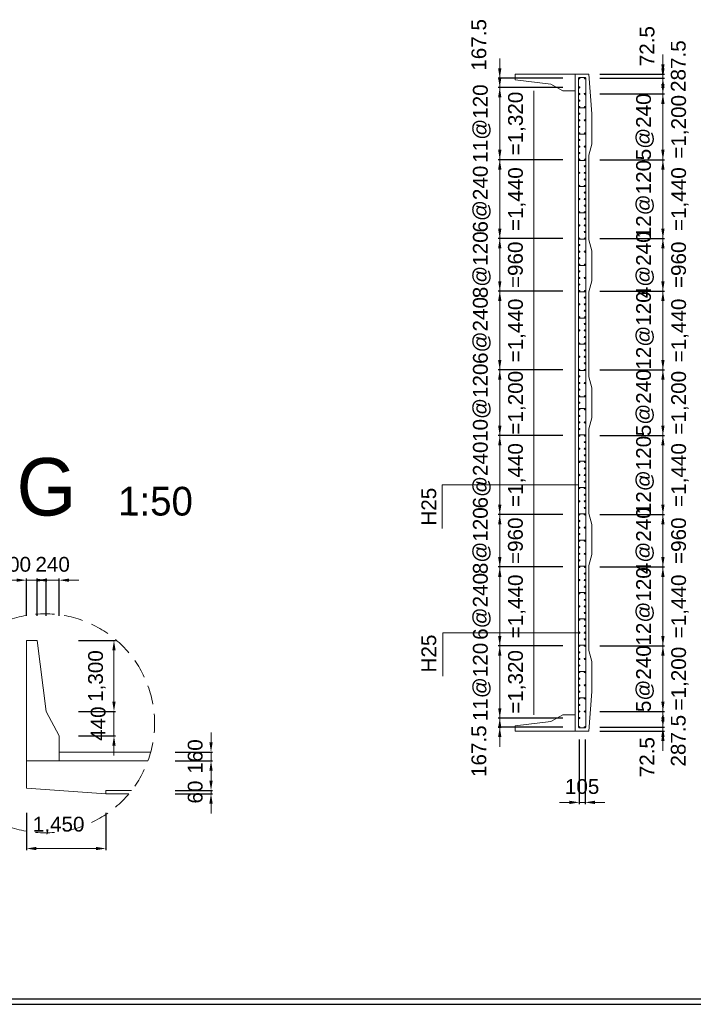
# Model space of a CAD drawing. Header units: metres. Extents: x 674733 to 752233, y -201459 to -147459.
# Tile 2 of 7: x 699005 to 711313, y -201459 to -183473. Entities that reach past the tile are written whole.
import ezdxf
from ezdxf.enums import TextEntityAlignment as Align

# ---------------------------------------------------------------- set-up
doc = ezdxf.new("R2010")
doc.units = ezdxf.units.M
doc.header["$MEASUREMENT"] = 0
doc.layers.get('Defpoints').update_dxf_attribs({"lineweight": 0})
for name, color, linetype, lineweight in [('A-DIM01', 1, 'Continuous', 0), ('Concrete', 4, 'Continuous', 0), ('Dimension Line', 2, 'Continuous', 0), ('L3', 6, 'Continuous', 0), ('Steel Girder', 6, 'Continuous', 0), ('Text', 3, 'Continuous', 0)]:
    doc.layers.add(name, color=color, linetype=linetype, lineweight=lineweight)
doc.styles.get("Standard").update_dxf_attribs({"font": 'txt', "height": 5})
doc.styles.add('style2', font='arial.ttf')
doc.styles.add('돋움', font='txt')
doc.dimstyles.new('DIM01', dxfattribs={"dimtxt": 3.5, "dimasz": 0.8, "dimexe": 2, "dimexo": 10, "dimgap": 1.25, "dimtad": 1, "dimdec": 0, "dimzin": 0, "dimtxsty": '돋움', "dimcen": 0.09, "dimclrd": 1, "dimclre": 1, "dimclrt": 256, "dimadec": 0, "dimazin": 0, "dimtfac": 0.072, "dimtdec": 0, "dimtix": 1, "dimtmove": 2, "dimatfit": 3, "dimfxl": 1, "dimtolj": 1, "dimtzin": 0, "dimlwd": -1, "dimarcsym": 0})

# ---------------------------------------------------------------- blocks, each defined once
blk = doc.blocks.new('*U125')
at = {"layer": 'Dimension Line'}
for start, end in [(90, 95), (85, 90), (115, 120), (105, 110), (100, 105), (75, 80), (70, 75), (60, 65), (120, 125), (55, 60), (130, 135), (45, 50), (135, 140), (40, 45), (145, 150), (30, 35), (150, 155), (25, 30), (160, 165), (15, 20), (165, 170), (10, 15), (175, 180), (0, 5), (0, 5), (180, 185), (355, 0), (190, 195), (345, 350), (195, 200), (340, 345), (205, 210), (330, 335), (210, 215), (325, 330), (220, 225), (225, 230), (310, 315), (315, 320), (235, 240), (240, 245), (295, 300), (300, 305), (250, 255), (255, 260), (280, 285), (285, 290), (265, 270), (270, 275)]:
    blk.add_arc((0, 0, 0), 500, start, end, dxfattribs=at)
blk = doc.blocks.new('*D330')
at = {"layer": 'A-DIM01', "color": 1}
for p, q in [((707777, -184362), (707777, -184182)), ((707777, -184542), (707777, -184710)), ((707777, -184890), (707777, -185070))]:
    blk.add_line(p, q, dxfattribs=at)
at = {"layer": 'A-DIM01', "color": 1, "lineweight": -2}
for p, q in [((708927, -184542), (707747, -184542)), ((708927, -184710), (707747, -184710))]:
    blk.add_line(p, q, dxfattribs=at)
at = {"layer": 'A-DIM01', "color": 1}
for points in [[(707747, -184362), (707807, -184362), (707777, -184542)], [(707747, -184890), (707807, -184890), (707777, -184710)]]:
    blk.add_solid(points, dxfattribs=at)
at = {"layer": 'Defpoints', "color": 0}
for p in [(707777, -184710), (709077, -184542), (709077, -184710)]:
    blk.add_point(p, dxfattribs=at)
at = {"layer": 'A-DIM01', "color": 7, "insert": (707397, -183933), "char_height": 270, "attachment_point": 5, "rotation": 90, "style": 'style2'}
blk.add_mtext('\\A1;167.5', dxfattribs=at)
blk = doc.blocks.new('*D332')
at = {"layer": 'A-DIM01', "color": 1}
for p, q in [((707777, -184530), (707777, -184350)), ((707777, -184710), (707777, -186030)), ((707777, -186210), (707777, -186390))]:
    blk.add_line(p, q, dxfattribs=at)
at = {"layer": 'A-DIM01', "color": 1, "lineweight": -2}
for p, q in [((708927, -184710), (707747, -184710)), ((708927, -186030), (707747, -186030))]:
    blk.add_line(p, q, dxfattribs=at)
at = {"layer": 'A-DIM01', "color": 1}
for points in [[(707747, -184530), (707807, -184530), (707777, -184710)], [(707747, -186210), (707807, -186210), (707777, -186030)]]:
    blk.add_solid(points, dxfattribs=at)
at = {"layer": 'Defpoints', "color": 0}
for p in [(709077, -184710), (707777, -186030), (709077, -186030)]:
    blk.add_point(p, dxfattribs=at)
at = {"layer": 'A-DIM01', "color": 7, "char_height": 270, "attachment_point": 5, "rotation": 90, "style": 'style2'}
for s, insert in [('\\A1;11@120', (707449, -185370)), ('\\A1;=1,320', (708089, -185370))]:
    blk.add_mtext(s, dxfattribs=dict(at, insert=insert))
blk = doc.blocks.new('*D334')
at = {"layer": 'A-DIM01', "color": 1}
for p, q in [((707777, -185850), (707777, -185670)), ((707777, -186030), (707777, -187470)), ((707777, -187650), (707777, -187830))]:
    blk.add_line(p, q, dxfattribs=at)
at = {"layer": 'A-DIM01', "color": 1, "lineweight": -2}
for p, q in [((708927, -186030), (707747, -186030)), ((708927, -187470), (707747, -187470))]:
    blk.add_line(p, q, dxfattribs=at)
at = {"layer": 'A-DIM01', "color": 1}
for points in [[(707747, -185850), (707807, -185850), (707777, -186030)], [(707747, -187650), (707807, -187650), (707777, -187470)]]:
    blk.add_solid(points, dxfattribs=at)
at = {"layer": 'Defpoints', "color": 0}
for p in [(709077, -186030), (707777, -187470), (709077, -187470)]:
    blk.add_point(p, dxfattribs=at)
at = {"layer": 'A-DIM01', "color": 7, "char_height": 270, "attachment_point": 5, "rotation": 90, "style": 'style2'}
for s, insert in [('\\A1;6@240', (707449, -186750)), ('\\A1;=1,440', (708089, -186750))]:
    blk.add_mtext(s, dxfattribs=dict(at, insert=insert))
blk = doc.blocks.new('*D336')
at = {"layer": 'A-DIM01', "color": 1}
for p, q in [((707777, -187290), (707777, -187110)), ((707777, -187470), (707777, -188430)), ((707777, -188610), (707777, -188790))]:
    blk.add_line(p, q, dxfattribs=at)
at = {"layer": 'A-DIM01', "color": 1, "lineweight": -2}
for p, q in [((708927, -187470), (707747, -187470)), ((708927, -188430), (707747, -188430))]:
    blk.add_line(p, q, dxfattribs=at)
at = {"layer": 'A-DIM01', "color": 1}
for points in [[(707747, -187290), (707807, -187290), (707777, -187470)], [(707747, -188610), (707807, -188610), (707777, -188430)]]:
    blk.add_solid(points, dxfattribs=at)
at = {"layer": 'Defpoints', "color": 0}
for p in [(709077, -187470), (707777, -188430), (709077, -188430)]:
    blk.add_point(p, dxfattribs=at)
at = {"layer": 'A-DIM01', "color": 7, "char_height": 270, "attachment_point": 5, "rotation": 90, "style": 'style2'}
for s, insert in [('\\A1;8@120', (707449, -187950)), ('\\A1;=960', (708064, -187950))]:
    blk.add_mtext(s, dxfattribs=dict(at, insert=insert))
blk = doc.blocks.new('*D338')
at = {"layer": 'A-DIM01', "color": 1}
for p, q in [((707777, -188250), (707777, -188070)), ((707777, -188430), (707777, -189870)), ((707777, -190050), (707777, -190230))]:
    blk.add_line(p, q, dxfattribs=at)
at = {"layer": 'A-DIM01', "color": 1, "lineweight": -2}
for p, q in [((708927, -188430), (707747, -188430)), ((708927, -189870), (707747, -189870))]:
    blk.add_line(p, q, dxfattribs=at)
at = {"layer": 'A-DIM01', "color": 1}
for points in [[(707747, -188250), (707807, -188250), (707777, -188430)], [(707747, -190050), (707807, -190050), (707777, -189870)]]:
    blk.add_solid(points, dxfattribs=at)
at = {"layer": 'Defpoints', "color": 0}
for p in [(709077, -188430), (707777, -189870), (709077, -189870)]:
    blk.add_point(p, dxfattribs=at)
at = {"layer": 'A-DIM01', "color": 7, "char_height": 270, "attachment_point": 5, "rotation": 90, "style": 'style2'}
for s, insert in [('\\A1;6@240', (707449, -189150)), ('\\A1;=1,440', (708089, -189150))]:
    blk.add_mtext(s, dxfattribs=dict(at, insert=insert))
blk = doc.blocks.new('*D340')
at = {"layer": 'A-DIM01', "color": 1}
for p, q in [((707777, -189690), (707777, -189510)), ((707777, -189870), (707777, -191070)), ((707777, -191250), (707777, -191430))]:
    blk.add_line(p, q, dxfattribs=at)
at = {"layer": 'A-DIM01', "color": 1, "lineweight": -2}
for p, q in [((708927, -189870), (707747, -189870)), ((708927, -191070), (707747, -191070))]:
    blk.add_line(p, q, dxfattribs=at)
at = {"layer": 'A-DIM01', "color": 1}
for points in [[(707747, -189690), (707807, -189690), (707777, -189870)], [(707747, -191250), (707807, -191250), (707777, -191070)]]:
    blk.add_solid(points, dxfattribs=at)
at = {"layer": 'Defpoints', "color": 0}
for p in [(709077, -189870), (707777, -191070), (709077, -191070)]:
    blk.add_point(p, dxfattribs=at)
at = {"layer": 'A-DIM01', "color": 7, "char_height": 270, "attachment_point": 5, "rotation": 90, "style": 'style2'}
for s, insert in [('\\A1;10@120', (707449, -190470)), ('\\A1;=1,200', (708089, -190470))]:
    blk.add_mtext(s, dxfattribs=dict(at, insert=insert))
blk = doc.blocks.new('*D342')
at = {"layer": 'A-DIM01', "color": 1}
for p, q in [((707777, -190890), (707777, -190710)), ((707777, -191070), (707777, -192510)), ((707777, -192690), (707777, -192870))]:
    blk.add_line(p, q, dxfattribs=at)
at = {"layer": 'A-DIM01', "color": 1, "lineweight": -2}
for p, q in [((708927, -191070), (707747, -191070)), ((708927, -192510), (707747, -192510))]:
    blk.add_line(p, q, dxfattribs=at)
at = {"layer": 'A-DIM01', "color": 1}
for points in [[(707747, -190890), (707807, -190890), (707777, -191070)], [(707747, -192690), (707807, -192690), (707777, -192510)]]:
    blk.add_solid(points, dxfattribs=at)
at = {"layer": 'Defpoints', "color": 0}
for p in [(709077, -191070), (707777, -192510), (709077, -192510)]:
    blk.add_point(p, dxfattribs=at)
at = {"layer": 'A-DIM01', "color": 7, "char_height": 270, "attachment_point": 5, "rotation": 90, "style": 'style2'}
for s, insert in [('\\A1;6@240', (707449, -191790)), ('\\A1;=1,440', (708089, -191790))]:
    blk.add_mtext(s, dxfattribs=dict(at, insert=insert))
blk = doc.blocks.new('*D344')
at = {"layer": 'A-DIM01', "color": 1}
for p, q in [((707777, -192330), (707777, -192150)), ((707777, -192510), (707777, -193470)), ((707777, -193650), (707777, -193830))]:
    blk.add_line(p, q, dxfattribs=at)
at = {"layer": 'A-DIM01', "color": 1, "lineweight": -2}
for p, q in [((708927, -192510), (707747, -192510)), ((708927, -193470), (707747, -193470))]:
    blk.add_line(p, q, dxfattribs=at)
at = {"layer": 'A-DIM01', "color": 1}
for points in [[(707747, -192330), (707807, -192330), (707777, -192510)], [(707747, -193650), (707807, -193650), (707777, -193470)]]:
    blk.add_solid(points, dxfattribs=at)
at = {"layer": 'Defpoints', "color": 0}
for p in [(709077, -192510), (707777, -193470), (709077, -193470)]:
    blk.add_point(p, dxfattribs=at)
at = {"layer": 'A-DIM01', "color": 7, "char_height": 270, "attachment_point": 5, "rotation": 90, "style": 'style2'}
for s, insert in [('\\A1;8@120', (707449, -192990)), ('\\A1;=960', (708064, -192990))]:
    blk.add_mtext(s, dxfattribs=dict(at, insert=insert))
blk = doc.blocks.new('*D346')
at = {"layer": 'A-DIM01', "color": 1}
for p, q in [((707777, -193290), (707777, -193110)), ((707777, -193470), (707777, -194910)), ((707777, -195090), (707777, -195270))]:
    blk.add_line(p, q, dxfattribs=at)
at = {"layer": 'A-DIM01', "color": 1, "lineweight": -2}
for p, q in [((708927, -193470), (707747, -193470)), ((708927, -194910), (707747, -194910))]:
    blk.add_line(p, q, dxfattribs=at)
at = {"layer": 'A-DIM01', "color": 1}
for points in [[(707747, -193290), (707807, -193290), (707777, -193470)], [(707747, -195090), (707807, -195090), (707777, -194910)]]:
    blk.add_solid(points, dxfattribs=at)
at = {"layer": 'Defpoints', "color": 0}
for p in [(709077, -193470), (707777, -194910), (709077, -194910)]:
    blk.add_point(p, dxfattribs=at)
at = {"layer": 'A-DIM01', "color": 7, "char_height": 270, "attachment_point": 5, "rotation": 90, "style": 'style2'}
for s, insert in [('\\A1;6@240', (707449, -194190)), ('\\A1;=1,440', (708089, -194190))]:
    blk.add_mtext(s, dxfattribs=dict(at, insert=insert))
blk = doc.blocks.new('*D348')
at = {"layer": 'A-DIM01', "color": 1}
for p, q in [((707777, -194730), (707777, -194550)), ((707777, -194910), (707777, -196230)), ((707777, -196410), (707777, -196590))]:
    blk.add_line(p, q, dxfattribs=at)
at = {"layer": 'A-DIM01', "color": 1, "lineweight": -2}
for p, q in [((708927, -194910), (707747, -194910)), ((708927, -196230), (707747, -196230))]:
    blk.add_line(p, q, dxfattribs=at)
at = {"layer": 'A-DIM01', "color": 1}
for points in [[(707747, -194730), (707807, -194730), (707777, -194910)], [(707747, -196410), (707807, -196410), (707777, -196230)]]:
    blk.add_solid(points, dxfattribs=at)
at = {"layer": 'Defpoints', "color": 0}
for p in [(709077, -194910), (707777, -196230), (709077, -196230)]:
    blk.add_point(p, dxfattribs=at)
at = {"layer": 'A-DIM01', "color": 7, "char_height": 270, "attachment_point": 5, "rotation": 90, "style": 'style2'}
for s, insert in [('\\A1;11@120', (707449, -195570)), ('\\A1;=1,320', (708089, -195570))]:
    blk.add_mtext(s, dxfattribs=dict(at, insert=insert))
blk = doc.blocks.new('*D350')
at = {"layer": 'A-DIM01', "color": 1}
for p, q in [((707777, -196050), (707777, -195870)), ((707777, -196230), (707777, -196397)), ((707777, -196577), (707777, -196757))]:
    blk.add_line(p, q, dxfattribs=at)
at = {"layer": 'A-DIM01', "color": 1, "lineweight": -2}
for p, q in [((708927, -196230), (707747, -196230)), ((708927, -196397), (707747, -196397))]:
    blk.add_line(p, q, dxfattribs=at)
at = {"layer": 'A-DIM01', "color": 1}
for points in [[(707747, -196050), (707807, -196050), (707777, -196230)], [(707747, -196577), (707807, -196577), (707777, -196397)]]:
    blk.add_solid(points, dxfattribs=at)
at = {"layer": 'Defpoints', "color": 0}
for p in [(707777, -196397), (709077, -196230), (709077, -196397)]:
    blk.add_point(p, dxfattribs=at)
at = {"layer": 'A-DIM01', "color": 7, "insert": (707397, -196835), "char_height": 270, "attachment_point": 5, "rotation": 90, "style": 'style2'}
blk.add_mtext('\\A1;167.5', dxfattribs=at)
blk = doc.blocks.new('*D352')
at = {"layer": 'A-DIM01', "color": 1, "lineweight": -2}
for p, q in [((709230, -196620), (709230, -197800)), ((709335, -196620), (709335, -197800))]:
    blk.add_line(p, q, dxfattribs=at)
at = {"layer": 'A-DIM01', "color": 1}
for p, q in [((709050, -197770), (708870, -197770)), ((709230, -197770), (709335, -197770)), ((709515, -197770), (709695, -197770))]:
    blk.add_line(p, q, dxfattribs=at)
for points in [[(709050, -197740), (709050, -197800), (709230, -197770)], [(709515, -197740), (709515, -197800), (709335, -197770)]]:
    blk.add_solid(points, dxfattribs=at)
at = {"layer": 'Defpoints', "color": 0}
for p in [(709230, -196470), (709335, -196470), (709335, -197770)]:
    blk.add_point(p, dxfattribs=at)
at = {"layer": 'A-DIM01', "color": 7, "insert": (709282, -197482), "char_height": 270, "attachment_point": 5, "style": 'style2'}
blk.add_mtext('\\A1;105', dxfattribs=at)
blk = doc.blocks.new('*D354')
at = {"layer": 'A-DIM01', "color": 1}
for p, q in [((710758, -184290), (710758, -184110)), ((710758, -184470), (710758, -184542)), ((710758, -184722), (710758, -184902))]:
    blk.add_line(p, q, dxfattribs=at)
at = {"layer": 'A-DIM01', "color": 1, "lineweight": -2}
for p, q in [((709607, -184470), (710788, -184470)), ((709607, -184542), (710788, -184542))]:
    blk.add_line(p, q, dxfattribs=at)
at = {"layer": 'A-DIM01', "color": 1}
for points in [[(710728, -184290), (710788, -184290), (710758, -184470)], [(710728, -184722), (710788, -184722), (710758, -184542)]]:
    blk.add_solid(points, dxfattribs=at)
at = {"layer": 'Defpoints', "color": 0}
for p in [(709457, -184470), (709457, -184542), (710758, -184542)]:
    blk.add_point(p, dxfattribs=at)
at = {"layer": 'A-DIM01', "color": 7, "insert": (710470, -183956), "char_height": 270, "attachment_point": 5, "rotation": 90, "style": 'style2'}
blk.add_mtext('\\A1;72.5', dxfattribs=at)
blk = doc.blocks.new('*D356')
at = {"layer": 'A-DIM01', "color": 1}
for p, q in [((710758, -184362), (710758, -184182)), ((710758, -184542), (710758, -184830)), ((710758, -185010), (710758, -185190))]:
    blk.add_line(p, q, dxfattribs=at)
at = {"layer": 'A-DIM01', "color": 1, "lineweight": -2}
for p, q in [((709607, -184542), (710788, -184542)), ((709607, -184830), (710788, -184830))]:
    blk.add_line(p, q, dxfattribs=at)
at = {"layer": 'A-DIM01', "color": 1}
for points in [[(710728, -184362), (710788, -184362), (710758, -184542)], [(710728, -185010), (710788, -185010), (710758, -184830)]]:
    blk.add_solid(points, dxfattribs=at)
at = {"layer": 'Defpoints', "color": 0}
for p in [(709457, -184542), (709457, -184830), (710758, -184830)]:
    blk.add_point(p, dxfattribs=at)
at = {"layer": 'A-DIM01', "color": 7, "insert": (711040, -184321), "char_height": 270, "attachment_point": 5, "rotation": 90, "style": 'style2'}
blk.add_mtext('\\A1;287.5', dxfattribs=at)
blk = doc.blocks.new('*D358')
at = {"layer": 'A-DIM01', "color": 1}
for p, q in [((710758, -184650), (710758, -184470)), ((710758, -184830), (710758, -186030)), ((710758, -186210), (710758, -186390))]:
    blk.add_line(p, q, dxfattribs=at)
at = {"layer": 'A-DIM01', "color": 1, "lineweight": -2}
for p, q in [((709607, -184830), (710788, -184830)), ((709607, -186030), (710788, -186030))]:
    blk.add_line(p, q, dxfattribs=at)
at = {"layer": 'A-DIM01', "color": 1}
for points in [[(710728, -184650), (710788, -184650), (710758, -184830)], [(710728, -186210), (710788, -186210), (710758, -186030)]]:
    blk.add_solid(points, dxfattribs=at)
at = {"layer": 'Defpoints', "color": 0}
for p in [(709457, -184830), (709457, -186030), (710758, -186030)]:
    blk.add_point(p, dxfattribs=at)
at = {"layer": 'A-DIM01', "color": 7, "char_height": 270, "attachment_point": 5, "rotation": 90, "style": 'style2'}
for s, insert in [('\\A1;5@240', (710431, -185430)), ('\\A1;=1,200', (711070, -185430))]:
    blk.add_mtext(s, dxfattribs=dict(at, insert=insert))
blk = doc.blocks.new('*D360')
at = {"layer": 'A-DIM01', "color": 1}
for p, q in [((710758, -185850), (710758, -185670)), ((710758, -186030), (710758, -187470)), ((710758, -187650), (710758, -187830))]:
    blk.add_line(p, q, dxfattribs=at)
at = {"layer": 'A-DIM01', "color": 1, "lineweight": -2}
for p, q in [((709607, -186030), (710788, -186030)), ((709607, -187470), (710788, -187470))]:
    blk.add_line(p, q, dxfattribs=at)
at = {"layer": 'A-DIM01', "color": 1}
for points in [[(710728, -185850), (710788, -185850), (710758, -186030)], [(710728, -187650), (710788, -187650), (710758, -187470)]]:
    blk.add_solid(points, dxfattribs=at)
at = {"layer": 'Defpoints', "color": 0}
for p in [(709457, -186030), (709457, -187470), (710758, -187470)]:
    blk.add_point(p, dxfattribs=at)
at = {"layer": 'A-DIM01', "color": 7, "char_height": 270, "attachment_point": 5, "rotation": 90, "style": 'style2'}
for s, insert in [('\\A1;12@120', (710431, -186750)), ('\\A1;=1,440', (711070, -186750))]:
    blk.add_mtext(s, dxfattribs=dict(at, insert=insert))
blk = doc.blocks.new('*D362')
at = {"layer": 'A-DIM01', "color": 1}
for p, q in [((710758, -187290), (710758, -187110)), ((710758, -187470), (710758, -188430)), ((710758, -188610), (710758, -188790))]:
    blk.add_line(p, q, dxfattribs=at)
at = {"layer": 'A-DIM01', "color": 1, "lineweight": -2}
for p, q in [((709607, -187470), (710788, -187470)), ((709607, -188430), (710788, -188430))]:
    blk.add_line(p, q, dxfattribs=at)
at = {"layer": 'A-DIM01', "color": 1}
for points in [[(710728, -187290), (710788, -187290), (710758, -187470)], [(710728, -188610), (710788, -188610), (710758, -188430)]]:
    blk.add_solid(points, dxfattribs=at)
at = {"layer": 'Defpoints', "color": 0}
for p in [(709457, -187470), (709457, -188430), (710758, -188430)]:
    blk.add_point(p, dxfattribs=at)
at = {"layer": 'A-DIM01', "color": 7, "char_height": 270, "attachment_point": 5, "rotation": 90, "style": 'style2'}
for s, insert in [('\\A1;4@240', (710431, -187950)), ('\\A1;=960', (711046, -187950))]:
    blk.add_mtext(s, dxfattribs=dict(at, insert=insert))
blk = doc.blocks.new('*D364')
at = {"layer": 'A-DIM01', "color": 1}
for p, q in [((710758, -188250), (710758, -188070)), ((710758, -188430), (710758, -189870)), ((710758, -190050), (710758, -190230))]:
    blk.add_line(p, q, dxfattribs=at)
at = {"layer": 'A-DIM01', "color": 1, "lineweight": -2}
for p, q in [((709607, -188430), (710788, -188430)), ((709607, -189870), (710788, -189870))]:
    blk.add_line(p, q, dxfattribs=at)
at = {"layer": 'A-DIM01', "color": 1}
for points in [[(710728, -188250), (710788, -188250), (710758, -188430)], [(710728, -190050), (710788, -190050), (710758, -189870)]]:
    blk.add_solid(points, dxfattribs=at)
at = {"layer": 'Defpoints', "color": 0}
for p in [(709457, -188430), (709457, -189870), (710758, -189870)]:
    blk.add_point(p, dxfattribs=at)
at = {"layer": 'A-DIM01', "color": 7, "char_height": 270, "attachment_point": 5, "rotation": 90, "style": 'style2'}
for s, insert in [('\\A1;12@120', (710431, -189150)), ('\\A1;=1,440', (711070, -189150))]:
    blk.add_mtext(s, dxfattribs=dict(at, insert=insert))
blk = doc.blocks.new('*D366')
at = {"layer": 'A-DIM01', "color": 1}
for p, q in [((710758, -189690), (710758, -189510)), ((710758, -189870), (710758, -191070)), ((710758, -191250), (710758, -191430))]:
    blk.add_line(p, q, dxfattribs=at)
at = {"layer": 'A-DIM01', "color": 1, "lineweight": -2}
for p, q in [((709607, -189870), (710788, -189870)), ((709607, -191070), (710788, -191070))]:
    blk.add_line(p, q, dxfattribs=at)
at = {"layer": 'A-DIM01', "color": 1}
for points in [[(710728, -189690), (710788, -189690), (710758, -189870)], [(710728, -191250), (710788, -191250), (710758, -191070)]]:
    blk.add_solid(points, dxfattribs=at)
at = {"layer": 'Defpoints', "color": 0}
for p in [(709457, -189870), (709457, -191070), (710758, -191070)]:
    blk.add_point(p, dxfattribs=at)
at = {"layer": 'A-DIM01', "color": 7, "char_height": 270, "attachment_point": 5, "rotation": 90, "style": 'style2'}
for s, insert in [('\\A1;5@240', (710431, -190470)), ('\\A1;=1,200', (711070, -190470))]:
    blk.add_mtext(s, dxfattribs=dict(at, insert=insert))
blk = doc.blocks.new('*D368')
at = {"layer": 'A-DIM01', "color": 1}
for p, q in [((710758, -190890), (710758, -190710)), ((710758, -191070), (710758, -192510)), ((710758, -192690), (710758, -192870))]:
    blk.add_line(p, q, dxfattribs=at)
at = {"layer": 'A-DIM01', "color": 1, "lineweight": -2}
for p, q in [((709607, -191070), (710788, -191070)), ((709607, -192510), (710788, -192510))]:
    blk.add_line(p, q, dxfattribs=at)
at = {"layer": 'A-DIM01', "color": 1}
for points in [[(710728, -190890), (710788, -190890), (710758, -191070)], [(710728, -192690), (710788, -192690), (710758, -192510)]]:
    blk.add_solid(points, dxfattribs=at)
at = {"layer": 'Defpoints', "color": 0}
for p in [(709457, -191070), (709457, -192510), (710758, -192510)]:
    blk.add_point(p, dxfattribs=at)
at = {"layer": 'A-DIM01', "color": 7, "char_height": 270, "attachment_point": 5, "rotation": 90, "style": 'style2'}
for s, insert in [('\\A1;12@120', (710431, -191790)), ('\\A1;=1,440', (711070, -191790))]:
    blk.add_mtext(s, dxfattribs=dict(at, insert=insert))
blk = doc.blocks.new('*D370')
at = {"layer": 'A-DIM01', "color": 1}
for p, q in [((710758, -192330), (710758, -192150)), ((710758, -192510), (710758, -193470)), ((710758, -193650), (710758, -193830))]:
    blk.add_line(p, q, dxfattribs=at)
at = {"layer": 'A-DIM01', "color": 1, "lineweight": -2}
for p, q in [((709607, -192510), (710788, -192510)), ((709607, -193470), (710788, -193470))]:
    blk.add_line(p, q, dxfattribs=at)
at = {"layer": 'A-DIM01', "color": 1}
for points in [[(710728, -192330), (710788, -192330), (710758, -192510)], [(710728, -193650), (710788, -193650), (710758, -193470)]]:
    blk.add_solid(points, dxfattribs=at)
at = {"layer": 'Defpoints', "color": 0}
for p in [(709457, -192510), (709457, -193470), (710758, -193470)]:
    blk.add_point(p, dxfattribs=at)
at = {"layer": 'A-DIM01', "color": 7, "char_height": 270, "attachment_point": 5, "rotation": 90, "style": 'style2'}
for s, insert in [('\\A1;4@240', (710431, -192990)), ('\\A1;=960', (711046, -192990))]:
    blk.add_mtext(s, dxfattribs=dict(at, insert=insert))
blk = doc.blocks.new('*D372')
at = {"layer": 'A-DIM01', "color": 1}
for p, q in [((710758, -193290), (710758, -193110)), ((710758, -193470), (710758, -194910)), ((710758, -195090), (710758, -195270))]:
    blk.add_line(p, q, dxfattribs=at)
at = {"layer": 'A-DIM01', "color": 1, "lineweight": -2}
for p, q in [((709607, -193470), (710788, -193470)), ((709607, -194910), (710788, -194910))]:
    blk.add_line(p, q, dxfattribs=at)
at = {"layer": 'A-DIM01', "color": 1}
for points in [[(710728, -193290), (710788, -193290), (710758, -193470)], [(710728, -195090), (710788, -195090), (710758, -194910)]]:
    blk.add_solid(points, dxfattribs=at)
at = {"layer": 'Defpoints', "color": 0}
for p in [(709457, -193470), (709457, -194910), (710758, -194910)]:
    blk.add_point(p, dxfattribs=at)
at = {"layer": 'A-DIM01', "color": 7, "char_height": 270, "attachment_point": 5, "rotation": 90, "style": 'style2'}
for s, insert in [('\\A1;12@120', (710431, -194190)), ('\\A1;=1,440', (711070, -194190))]:
    blk.add_mtext(s, dxfattribs=dict(at, insert=insert))
blk = doc.blocks.new('*D374')
at = {"layer": 'A-DIM01', "color": 1}
for p, q in [((710758, -194730), (710758, -194550)), ((710758, -194910), (710758, -196110)), ((710758, -196290), (710758, -196470))]:
    blk.add_line(p, q, dxfattribs=at)
at = {"layer": 'A-DIM01', "color": 1, "lineweight": -2}
for p, q in [((709607, -194910), (710788, -194910)), ((709607, -196110), (710788, -196110))]:
    blk.add_line(p, q, dxfattribs=at)
at = {"layer": 'A-DIM01', "color": 1}
for points in [[(710728, -194730), (710788, -194730), (710758, -194910)], [(710728, -196290), (710788, -196290), (710758, -196110)]]:
    blk.add_solid(points, dxfattribs=at)
at = {"layer": 'Defpoints', "color": 0}
for p in [(709457, -194910), (709457, -196110), (710758, -196110)]:
    blk.add_point(p, dxfattribs=at)
at = {"layer": 'A-DIM01', "color": 7, "char_height": 270, "attachment_point": 5, "rotation": 90, "style": 'style2'}
for s, insert in [('\\A1;5@240', (710431, -195510)), ('\\A1;=1,200', (711070, -195510))]:
    blk.add_mtext(s, dxfattribs=dict(at, insert=insert))
blk = doc.blocks.new('*D376')
at = {"layer": 'A-DIM01', "color": 1}
for p, q in [((710758, -195930), (710758, -195750)), ((710758, -196110), (710758, -196397)), ((710758, -196577), (710758, -196757))]:
    blk.add_line(p, q, dxfattribs=at)
at = {"layer": 'A-DIM01', "color": 1, "lineweight": -2}
for p, q in [((709607, -196110), (710788, -196110)), ((709607, -196397), (710788, -196397))]:
    blk.add_line(p, q, dxfattribs=at)
at = {"layer": 'A-DIM01', "color": 1}
for points in [[(710728, -195930), (710788, -195930), (710758, -196110)], [(710728, -196577), (710788, -196577), (710758, -196397)]]:
    blk.add_solid(points, dxfattribs=at)
at = {"layer": 'Defpoints', "color": 0}
for p in [(709457, -196110), (709457, -196397), (710758, -196397)]:
    blk.add_point(p, dxfattribs=at)
at = {"layer": 'A-DIM01', "color": 7, "insert": (711040, -196644), "char_height": 270, "attachment_point": 5, "rotation": 90, "style": 'style2'}
blk.add_mtext('\\A1;287.5', dxfattribs=at)
blk = doc.blocks.new('*D378')
at = {"layer": 'A-DIM01', "color": 1}
for p, q in [((710758, -196217), (710758, -196037)), ((710758, -196397), (710758, -196470)), ((710758, -196650), (710758, -196830))]:
    blk.add_line(p, q, dxfattribs=at)
at = {"layer": 'A-DIM01', "color": 1, "lineweight": -2}
for p, q in [((709607, -196397), (710788, -196397)), ((709607, -196470), (710788, -196470))]:
    blk.add_line(p, q, dxfattribs=at)
at = {"layer": 'A-DIM01', "color": 1}
for points in [[(710728, -196217), (710788, -196217), (710758, -196397)], [(710728, -196650), (710788, -196650), (710758, -196470)]]:
    blk.add_solid(points, dxfattribs=at)
at = {"layer": 'Defpoints', "color": 0}
for p in [(709457, -196397), (709457, -196470), (710758, -196470)]:
    blk.add_point(p, dxfattribs=at)
at = {"layer": 'A-DIM01', "color": 7, "insert": (710470, -196944), "char_height": 270, "attachment_point": 5, "rotation": 90, "style": 'style2'}
blk.add_mtext('\\A1;72.5', dxfattribs=at)
blk = doc.blocks.new('*D438')
at = {"layer": 'A-DIM01', "color": 1, "lineweight": -2}
for p, q in [((699127, -194362), (699127, -193681)), ((699327, -194362), (699327, -193681))]:
    blk.add_line(p, q, dxfattribs=at)
at = {"layer": 'A-DIM01', "color": 1}
for p, q in [((698947, -193711), (698767, -193711)), ((699127, -193711), (699327, -193711)), ((699507, -193711), (699687, -193711))]:
    blk.add_line(p, q, dxfattribs=at)
for points in [[(698947, -193681), (698947, -193741), (699127, -193711)], [(699507, -193681), (699507, -193741), (699327, -193711)]]:
    blk.add_solid(points, dxfattribs=at)
at = {"layer": 'Defpoints', "color": 0}
for p in [(699327, -193711), (699127, -194512), (699327, -194512)]:
    blk.add_point(p, dxfattribs=at)
at = {"layer": 'A-DIM01', "color": 7, "insert": (698898, -193423), "char_height": 270, "attachment_point": 5, "style": 'style2'}
blk.add_mtext('\\A1;200', dxfattribs=at)
blk = doc.blocks.new('*D440')
at = {"layer": 'A-DIM01', "color": 1, "lineweight": -2}
for p, q in [((699487, -194362), (699487, -193681)), ((699727, -194362), (699727, -193681))]:
    blk.add_line(p, q, dxfattribs=at)
at = {"layer": 'A-DIM01', "color": 1}
for p, q in [((699307, -193711), (699127, -193711)), ((699487, -193711), (699727, -193711)), ((699907, -193711), (700087, -193711))]:
    blk.add_line(p, q, dxfattribs=at)
for points in [[(699307, -193681), (699307, -193741), (699487, -193711)], [(699907, -193681), (699907, -193741), (699727, -193711)]]:
    blk.add_solid(points, dxfattribs=at)
at = {"layer": 'Defpoints', "color": 0}
for p in [(699727, -193711), (699487, -194512), (699727, -194512)]:
    blk.add_point(p, dxfattribs=at)
at = {"layer": 'A-DIM01', "color": 7, "insert": (699607, -193423), "char_height": 270, "attachment_point": 5, "style": 'style2'}
blk.add_mtext('\\A1;240', dxfattribs=at)
blk = doc.blocks.new('*D442')
at = {"layer": 'A-DIM01', "color": 1, "lineweight": -2}
for p, q in [((700077, -194812), (700758, -194812)), ((700077, -196112), (700758, -196112))]:
    blk.add_line(p, q, dxfattribs=at)
at = {"layer": 'A-DIM01', "color": 1}
blk.add_line((700728, -194992), (700728, -195932), dxfattribs=at)
for points in [[(700698, -194992), (700758, -194992), (700728, -194812)], [(700698, -195932), (700758, -195932), (700728, -196112)]]:
    blk.add_solid(points, dxfattribs=at)
at = {"layer": 'Defpoints', "color": 0}
for p in [(699927, -194812), (699927, -196112), (700728, -196112)]:
    blk.add_point(p, dxfattribs=at)
at = {"layer": 'A-DIM01', "color": 7, "insert": (700416, -195462), "char_height": 270, "attachment_point": 5, "rotation": 90, "style": 'style2'}
blk.add_mtext('\\A1;1,300', dxfattribs=at)
blk = doc.blocks.new('*D444')
at = {"layer": 'A-DIM01', "color": 1}
for p, q in [((700728, -195932), (700728, -195752)), ((700728, -196112), (700728, -196552)), ((700728, -196732), (700728, -196912))]:
    blk.add_line(p, q, dxfattribs=at)
at = {"layer": 'A-DIM01', "color": 1, "lineweight": -2}
for p, q in [((700077, -196112), (700758, -196112)), ((700077, -196552), (700758, -196552))]:
    blk.add_line(p, q, dxfattribs=at)
at = {"layer": 'A-DIM01', "color": 1}
for points in [[(700698, -195932), (700758, -195932), (700728, -196112)], [(700698, -196732), (700758, -196732), (700728, -196552)]]:
    blk.add_solid(points, dxfattribs=at)
at = {"layer": 'Defpoints', "color": 0}
for p in [(699927, -196112), (699927, -196552), (700728, -196552)]:
    blk.add_point(p, dxfattribs=at)
at = {"layer": 'A-DIM01', "color": 7, "insert": (700440, -196332), "char_height": 270, "attachment_point": 5, "rotation": 90, "style": 'style2'}
blk.add_mtext('\\A1;440', dxfattribs=at)
blk = doc.blocks.new('*D446')
at = {"layer": 'A-DIM01', "color": 1}
for p, q in [((702501, -196672), (702501, -196492)), ((702501, -196852), (702501, -197012)), ((702501, -197192), (702501, -197372))]:
    blk.add_line(p, q, dxfattribs=at)
at = {"layer": 'A-DIM01', "color": 1, "lineweight": -2}
for p, q in [((701849, -196852), (702531, -196852)), ((701849, -197012), (702531, -197012))]:
    blk.add_line(p, q, dxfattribs=at)
at = {"layer": 'A-DIM01', "color": 1}
for points in [[(702471, -196672), (702531, -196672), (702501, -196852)], [(702471, -197192), (702531, -197192), (702501, -197012)]]:
    blk.add_solid(points, dxfattribs=at)
at = {"layer": 'Defpoints', "color": 0}
for p in [(701699, -196852), (701699, -197012), (702501, -197012)]:
    blk.add_point(p, dxfattribs=at)
at = {"layer": 'A-DIM01', "color": 7, "insert": (702213, -196932), "char_height": 270, "attachment_point": 5, "rotation": 90, "style": 'style2'}
blk.add_mtext('\\A1;160', dxfattribs=at)
blk = doc.blocks.new('*D448')
at = {"layer": 'A-DIM01', "color": 1}
for p, q in [((702501, -197372), (702501, -197192)), ((702501, -197552), (702501, -197612)), ((702501, -197792), (702501, -197972))]:
    blk.add_line(p, q, dxfattribs=at)
at = {"layer": 'A-DIM01', "color": 1, "lineweight": -2}
for p, q in [((701849, -197552), (702531, -197552)), ((701849, -197612), (702531, -197612))]:
    blk.add_line(p, q, dxfattribs=at)
at = {"layer": 'A-DIM01', "color": 1}
for points in [[(702471, -197372), (702531, -197372), (702501, -197552)], [(702471, -197792), (702531, -197792), (702501, -197612)]]:
    blk.add_solid(points, dxfattribs=at)
at = {"layer": 'Defpoints', "color": 0}
for p in [(701699, -197552), (701699, -197612), (702501, -197612)]:
    blk.add_point(p, dxfattribs=at)
at = {"layer": 'A-DIM01', "color": 7, "insert": (702213, -197582), "char_height": 270, "attachment_point": 5, "rotation": 90, "style": 'style2'}
blk.add_mtext('\\A1;60', dxfattribs=at)
blk = doc.blocks.new('*D454')
at = {"layer": 'A-DIM01', "color": 1, "lineweight": -2}
for p, q in [((699127, -197962), (699127, -198643)), ((700577, -197962), (700577, -198643))]:
    blk.add_line(p, q, dxfattribs=at)
at = {"layer": 'A-DIM01', "color": 1}
blk.add_line((699307, -198613), (700397, -198613), dxfattribs=at)
for points in [[(699307, -198583), (699307, -198643), (699127, -198613)], [(700397, -198583), (700397, -198643), (700577, -198613)]]:
    blk.add_solid(points, dxfattribs=at)
at = {"layer": 'Defpoints', "color": 0}
for p in [(699127, -197812), (700577, -197812), (700577, -198613)]:
    blk.add_point(p, dxfattribs=at)
at = {"layer": 'A-DIM01', "color": 7, "insert": (699717, -198193), "char_height": 270, "attachment_point": 5, "style": 'style2'}
blk.add_mtext('\\A1;1,450', dxfattribs=at)

msp = doc.modelspace()

# ---------------------------------------------------------------- linework, layer by layer
for p, q in [((674832.9, -201358.6), (752132.9, -201358.6)), ((674732.9, -201458.6), (752232.9, -201458.6))]:
    msp.add_line(p, q)
at = {"layer": 'Concrete'}
for p, q in [((708057.1, -184569.9), (708057.1, -184469.9)), ((708057.1, -184469.9), (709157.1, -184469.9)), ((709157.1, -196469.9), (709157.1, -184469.9)), ((709157.1, -184469.9), (709407.1, -184469.9)), ((709407.1, -184469.9), (709457.1, -185194.9)), ((708707.1, -184649.9), (708057.1, -184569.9)), ((708927.1, -184769.9), (708707.1, -184649.9)), ((708397.1, -196169.9), (708397.1, -184769.9)), ((709157.1, -184769.9), (708927.1, -184769.9)), ((709457.1, -185744.9), (709457.1, -185194.9)), ((709407.1, -185944.9), (709457.1, -185744.9)), ((709407.1, -187494.9), (709407.1, -185944.9)), ((709457.1, -187694.9), (709407.1, -187494.9)), ((709457.1, -188244.9), (709457.1, -187694.9)), ((709407.1, -188444.9), (709457.1, -188244.9)), ((709407.1, -189994.9), (709407.1, -188444.9)), ((709457.1, -190194.9), (709407.1, -189994.9)), ((709457.1, -190744.9), (709457.1, -190194.9)), ((709407.1, -190944.9), (709457.1, -190744.9)), ((709407.1, -192494.9), (709407.1, -190944.9)), ((709457.1, -192694.9), (709407.1, -192494.9)), ((709457.1, -193244.9), (709457.1, -192694.9)), ((709407.1, -193444.9), (709457.1, -193244.9)), ((709407.1, -194994.9), (709407.1, -193444.9)), ((709457.1, -195194.9), (709407.1, -194994.9)), ((709457.1, -195744.9), (709457.1, -195194.9)), ((709457.1, -195744.9), (709407.1, -196469.9)), ((708707.1, -196289.9), (708927.1, -196169.9)), ((708927.1, -196169.9), (709157.1, -196169.9)), ((708057.1, -196369.9), (708707.1, -196289.9)), ((708057.1, -196469.9), (708057.1, -196369.9)), ((708057.1, -196469.9), (709157.1, -196469.9)), ((709407.1, -196469.9), (709157.1, -196469.9))]:
    msp.add_line(p, q, dxfattribs=at)
at = {"layer": 'Concrete', "ltscale": 2}
for p, q in [((699126.9, -194812.2), (699126.9, -197012.2)), ((699126.9, -194812.2), (699326.9, -194812.2)), ((699326.9, -194812.2), (699486.9, -196112.2)), ((699486.9, -196112.2), (699726.9, -196552.2)), ((699726.9, -196552.2), (699726.9, -197012.2)), ((699726.9, -196852.2), (701399.5, -196852.2)), ((699126.9, -197512.2), (699126.9, -197012.2)), ((699126.9, -197012.2), (701348.6, -197012.2)), ((700576.9, -197612.2), (699126.9, -197512.2))]:
    msp.add_line(p, q, dxfattribs=at)
at = {"layer": 'Dimension Line'}
for p, q in [((706725.8, -192768.6), (706725.8, -191972.4)), ((709217.1, -191972.4), (706725.8, -191972.4)), ((706738.3, -195466.1), (706738.3, -194669.9)), ((709229.6, -194669.9), (706738.3, -194669.9))]:
    msp.add_line(p, q, dxfattribs=at)
at = {"layer": 'L3'}
for p, q in [((709229.6, -184529.9), (709334.6, -184529.9)), ((709217.1, -184542.4), (709217.1, -196397.4)), ((709347.1, -196397.4), (709347.1, -184542.4)), ((709347.1, -185082.4), (709217.1, -185082.4)), ((709347.1, -185562.4), (709217.1, -185562.4)), ((709347.1, -186042.4), (709217.1, -186042.4)), ((709347.1, -186522.4), (709217.1, -186522.4)), ((709347.1, -187002.4), (709217.1, -187002.4)), ((709347.1, -187482.4), (709217.1, -187482.4)), ((709347.1, -187962.4), (709217.1, -187962.4)), ((709347.1, -188442.4), (709217.1, -188442.4)), ((709347.1, -188922.4), (709217.1, -188922.4)), ((709347.1, -189402.4), (709217.1, -189402.4)), ((709347.1, -189882.4), (709217.1, -189882.4)), ((709347.1, -190362.4), (709217.1, -190362.4)), ((709347.1, -190577.4), (709217.1, -190577.4)), ((709347.1, -191057.4), (709217.1, -191057.4)), ((709347.1, -191537.4), (709217.1, -191537.4)), ((709347.1, -192017.4), (709217.1, -192017.4)), ((709347.1, -192497.4), (709217.1, -192497.4)), ((709347.1, -192977.4), (709217.1, -192977.4)), ((709347.1, -193457.4), (709217.1, -193457.4)), ((709347.1, -193937.4), (709217.1, -193937.4)), ((709347.1, -194417.4), (709217.1, -194417.4)), ((709347.1, -194897.4), (709217.1, -194897.4)), ((709347.1, -195377.4), (709217.1, -195377.4)), ((709347.1, -195857.4), (709217.1, -195857.4)), ((709229.6, -196409.9), (709334.6, -196409.9))]:
    msp.add_line(p, q, dxfattribs=at)
for centre in [(709229.6, -184542.4), (709334.6, -184542.4), (709229.6, -184709.9), (709229.6, -184829.9), (709334.6, -184829.9), (709229.6, -184949.9), (709229.6, -185069.9), (709334.6, -185069.9), (709229.6, -185189.9), (709229.6, -185309.9), (709229.6, -185429.9), (709334.6, -185309.9), (709229.6, -185549.9), (709334.6, -185549.9), (709229.6, -185669.9), (709229.6, -185789.9), (709334.6, -185789.9), (709229.6, -185909.9), (709229.6, -186029.9), (709334.6, -186029.9), (709334.6, -186149.9), (709229.6, -186269.9), (709334.6, -186269.9), (709229.6, -186509.9), (709334.6, -186389.9), (709334.6, -186509.9), (709334.6, -186629.9), (709229.6, -186749.9), (709334.6, -186749.9), (709334.6, -186869.9), (709229.6, -186989.9), (709334.6, -186989.9), (709229.6, -187229.9), (709334.6, -187109.9), (709334.6, -187229.9), (709334.6, -187349.9), (709229.6, -187469.9), (709229.6, -187589.9), (709334.6, -187469.9), (709229.6, -187709.9), (709334.6, -187709.9), (709229.6, -187829.9), (709229.6, -187949.9), (709334.6, -187949.9), (709229.6, -188069.9), (709229.6, -188189.9), (709229.6, -188309.9), (709334.6, -188189.9), (709229.6, -188429.9), (709334.6, -188429.9), (709229.6, -188669.9), (709334.6, -188549.9), (709334.6, -188669.9), (709334.6, -188789.9), (709229.6, -188909.9), (709334.6, -188909.9), (709334.6, -189029.9), (709229.6, -189149.9), (709334.6, -189149.9), (709229.6, -189389.9), (709334.6, -189269.9), (709334.6, -189389.9), (709334.6, -189509.9), (709229.6, -189629.9), (709334.6, -189629.9), (709334.6, -189749.9), (709229.6, -189869.9), (709334.6, -189869.9), (709229.6, -189989.9), (709229.6, -190109.9), (709334.6, -190109.9), (709229.6, -190229.9), (709229.6, -190349.9), (709229.6, -190469.9), (709229.6, -190469.9), (709334.6, -190349.9), (709229.6, -190589.9), (709334.6, -190589.9), (709229.6, -190709.9), (709229.6, -190829.9), (709334.6, -190829.9), (709229.6, -190949.9), (709229.6, -191069.9), (709334.6, -191069.9), (709334.6, -191189.9), (709229.6, -191309.9), (709334.6, -191309.9), (709229.6, -191549.9), (709334.6, -191429.9), (709334.6, -191549.9), (709334.6, -191669.9), (709229.6, -191789.9), (709334.6, -191789.9), (709334.6, -191909.9), (709229.6, -192029.9), (709334.6, -192029.9), (709229.6, -192269.9), (709334.6, -192149.9), (709334.6, -192269.9), (709334.6, -192389.9), (709229.6, -192509.9), (709229.6, -192629.9), (709334.6, -192509.9), (709229.6, -192749.9), (709334.6, -192749.9), (709229.6, -192869.9), (709229.6, -192989.9), (709334.6, -192989.9), (709229.6, -193109.9), (709229.6, -193229.9), (709229.6, -193349.9), (709334.6, -193229.9), (709229.6, -193469.9), (709334.6, -193469.9), (709229.6, -193709.9), (709334.6, -193589.9), (709334.6, -193709.9), (709334.6, -193829.9), (709229.6, -193949.9), (709334.6, -193949.9), (709334.6, -194069.9), (709229.6, -194189.9), (709334.6, -194189.9), (709229.6, -194429.9), (709334.6, -194309.9), (709334.6, -194429.9), (709334.6, -194549.9), (709229.6, -194669.9), (709334.6, -194669.9), (709334.6, -194789.9), (709229.6, -194909.9), (709334.6, -194909.9), (709229.6, -195029.9), (709229.6, -195149.9), (709334.6, -195149.9), (709229.6, -195269.9), (709229.6, -195389.9), (709229.6, -195509.9), (709334.6, -195389.9), (709229.6, -195629.9), (709334.6, -195629.9), (709229.6, -195749.9), (709229.6, -195869.9), (709334.6, -195869.9), (709229.6, -195989.9), (709229.6, -196109.9), (709229.6, -196229.9), (709334.6, -196109.9), (709229.6, -196397.4), (709334.6, -196397.4)]:
    msp.add_circle(centre, 12.5, dxfattribs=at)
at = {"layer": 'Steel Girder', "ltscale": 2}
for p, q in [((700576.9, -197612.2), (700576.9, -197552.2)), ((700576.9, -197552.2), (701050, -197552.2)), ((701001.6, -197612.2), (700576.9, -197612.2))]:
    msp.add_line(p, q, dxfattribs=at)

# ---------------------------------------------------------------- block references
at = {"layer": 'Dimension Line', "xscale": 4, "yscale": 4, "zscale": 4}
msp.add_blockref('*U125', (699469.9, -196326.1), dxfattribs=at)

# ---------------------------------------------------------------- texts
at = {"layer": 'A-DIM01', "color": 7, "style": 'style2'}
for p in [(706615.4, -192714.8), (706615.4, -195397)]:
    msp.add_text('H25', height=270, rotation=90, dxfattribs=at).set_placement(p)
at = {"layer": 'Text'}
for s, height, p in [('G', 1050, (699493.7, -192530.1)), ('1:50', 525, (701486.7, -192530.1))]:
    msp.add_text(s, height=height, rotation=359.93921, dxfattribs=at).set_placement(p, align=Align.CENTER)

# ---------------------------------------------------------------- dimensions: what is measured, and where the dimension line sits
at = {"layer": 'A-DIM01', "color": 1}
for base, p1, p2, text, picture, middle in [((707776.5, -184709.9), (709077.1, -184542.4), (709077.1, -184709.9), '167.5', '*D330', (707396.8, -183932.8)), ((710757.8, -184542.4), (709457.1, -184469.9), (709457.1, -184542.4), '72.5', '*D354', (710469.9, -183956.2)), ((710757.8, -184829.9), (709457.1, -184542.4), (709457.1, -184829.9), '287.5', '*D356', (711040.2, -184320.6)), ((710757.8, -196397.4), (709457.1, -196109.9), (709457.1, -196397.4), '287.5', '*D376', (711040.2, -196644.1)), ((707776.5, -196397.4), (709077.1, -196229.9), (709077.1, -196397.4), '167.5', '*D350', (707396.8, -196834.6)), ((710757.8, -196469.9), (709457.1, -196397.4), (709457.1, -196469.9), '72.5', '*D378', (710469.9, -196944.1))]:
    dim = msp.add_linear_dim(base=base, p1=p1, p2=p2, angle=270, text=text, dimstyle='DIM01', override={"dimscale": 30, "dimtxt": 9, "dimasz": 6, "dimexe": 1, "dimexo": 5, "dimgap": 5, "dimdsep": 46, "dimlunit": 6, "dimtxsty": 'style2', "dimclrt": 7}, dxfattribs=at)
    dim.commit()
    dim.dimension.update_dxf_attribs({"geometry": picture, "text_midpoint": middle, "dimtype": 160})
for base, p1, p2, text, picture, middle in [((707776.5, -186029.9), (709077.1, -184709.9), (709077.1, -186029.9), '11@120\\X=1,320', '*D332', (707776.5, -185369.9)), ((710757.8, -186029.9), (709457.1, -184829.9), (709457.1, -186029.9), '5@240\\X=1,200', '*D358', (710757.8, -185429.9)), ((707776.5, -187469.9), (709077.1, -186029.9), (709077.1, -187469.9), '6@240\\X=1,440', '*D334', (707776.5, -186749.9)), ((710757.8, -187469.9), (709457.1, -186029.9), (709457.1, -187469.9), '12@120\\X=1,440', '*D360', (710757.8, -186749.9)), ((707776.5, -188429.9), (709077.1, -187469.9), (709077.1, -188429.9), '8@120\\X=960', '*D336', (707776.5, -187949.9)), ((710757.8, -188429.9), (709457.1, -187469.9), (709457.1, -188429.9), '4@240\\X=960', '*D362', (710757.8, -187949.9)), ((707776.5, -189869.9), (709077.1, -188429.9), (709077.1, -189869.9), '6@240\\X=1,440', '*D338', (707776.5, -189149.9)), ((710757.8, -189869.9), (709457.1, -188429.9), (709457.1, -189869.9), '12@120\\X=1,440', '*D364', (710757.8, -189149.9)), ((707776.5, -191069.9), (709077.1, -189869.9), (709077.1, -191069.9), '10@120\\X=1,200', '*D340', (707776.5, -190469.9)), ((710757.8, -191069.9), (709457.1, -189869.9), (709457.1, -191069.9), '5@240\\X=1,200', '*D366', (710757.8, -190469.9)), ((707776.5, -192509.9), (709077.1, -191069.9), (709077.1, -192509.9), '6@240\\X=1,440', '*D342', (707776.5, -191789.9)), ((710757.8, -192509.9), (709457.1, -191069.9), (709457.1, -192509.9), '12@120\\X=1,440', '*D368', (710757.8, -191789.9)), ((707776.5, -193469.9), (709077.1, -192509.9), (709077.1, -193469.9), '8@120\\X=960', '*D344', (707776.5, -192989.9)), ((710757.8, -193469.9), (709457.1, -192509.9), (709457.1, -193469.9), '4@240\\X=960', '*D370', (710757.8, -192989.9)), ((707776.5, -194909.9), (709077.1, -193469.9), (709077.1, -194909.9), '6@240\\X=1,440', '*D346', (707776.5, -194189.9)), ((710757.8, -194909.9), (709457.1, -193469.9), (709457.1, -194909.9), '12@120\\X=1,440', '*D372', (710757.8, -194189.9)), ((707776.5, -196229.9), (709077.1, -194909.9), (709077.1, -196229.9), '11@120\\X=1,320', '*D348', (707776.5, -195569.9)), ((710757.8, -196109.9), (709457.1, -194909.9), (709457.1, -196109.9), '5@240\\X=1,200', '*D374', (710757.8, -195509.9))]:
    dim = msp.add_linear_dim(base=base, p1=p1, p2=p2, angle=270, text=text, dimstyle='DIM01', override={"dimscale": 30, "dimtxt": 9, "dimasz": 6, "dimexe": 1, "dimexo": 5, "dimgap": 5, "dimtad": 0, "dimdsep": 46, "dimlunit": 6, "dimpost": '\\X', "dimtxsty": 'style2', "dimclrt": 7}, dxfattribs=at)
    dim.commit()
    dim.dimension.update_dxf_attribs({"geometry": picture, "text_midpoint": middle})
for base, p1, p2, picture, middle in [((699326.9, -193711), (699126.9, -194512.2), (699326.9, -194512.2), '*D438', (698898.2, -193423.2)), ((700576.9, -198613.3), (699126.9, -197812.2), (700576.9, -197812.2), '*D454', (699716.8, -198192.9))]:
    dim = msp.add_linear_dim(base=base, p1=p1, p2=p2, dimstyle='DIM01', override={"dimscale": 30, "dimtxt": 9, "dimasz": 6, "dimexe": 1, "dimexo": 5, "dimgap": 5, "dimdsep": 46, "dimlunit": 6, "dimtxsty": 'style2', "dimclrt": 7}, dxfattribs=at)
    dim.commit()
    dim.dimension.update_dxf_attribs({"geometry": picture, "text_midpoint": middle, "dimtype": 160})
for base, p1, p2, picture, middle in [((699726.9, -193711), (699486.9, -194512.2), (699726.9, -194512.2), '*D440', (699606.9, -193423.2)), ((709334.6, -197770.2), (709229.6, -196469.9), (709334.6, -196469.9), '*D352', (709282.1, -197482.3))]:
    dim = msp.add_linear_dim(base=base, p1=p1, p2=p2, dimstyle='DIM01', override={"dimscale": 30, "dimtxt": 9, "dimasz": 6, "dimexe": 1, "dimexo": 5, "dimgap": 5, "dimdsep": 46, "dimlunit": 6, "dimtxsty": 'style2', "dimclrt": 7}, dxfattribs=at)
    dim.commit()
    dim.dimension.update_dxf_attribs({"geometry": picture, "text_midpoint": middle})
for base, p1, p2, picture, middle in [((700728.1, -196112.2), (699926.9, -194812.2), (699926.9, -196112.2), '*D442', (700415.8, -195462.2)), ((700728.1, -196552.2), (699926.9, -196112.2), (699926.9, -196552.2), '*D444', (700440.2, -196332.2)), ((702500.6, -197012.2), (701699.5, -196852.2), (701699.5, -197012.2), '*D446', (702212.8, -196932.2)), ((702500.6, -197612.2), (701699.5, -197552.2), (701699.5, -197612.2), '*D448', (702212.8, -197582.2))]:
    dim = msp.add_linear_dim(base=base, p1=p1, p2=p2, angle=270, dimstyle='DIM01', override={"dimscale": 30, "dimtxt": 9, "dimasz": 6, "dimexe": 1, "dimexo": 5, "dimgap": 5, "dimdsep": 46, "dimlunit": 6, "dimtxsty": 'style2', "dimclrt": 7}, dxfattribs=at)
    dim.commit()
    dim.dimension.update_dxf_attribs({"geometry": picture, "text_midpoint": middle})

doc.saveas('drawing.dxf')
